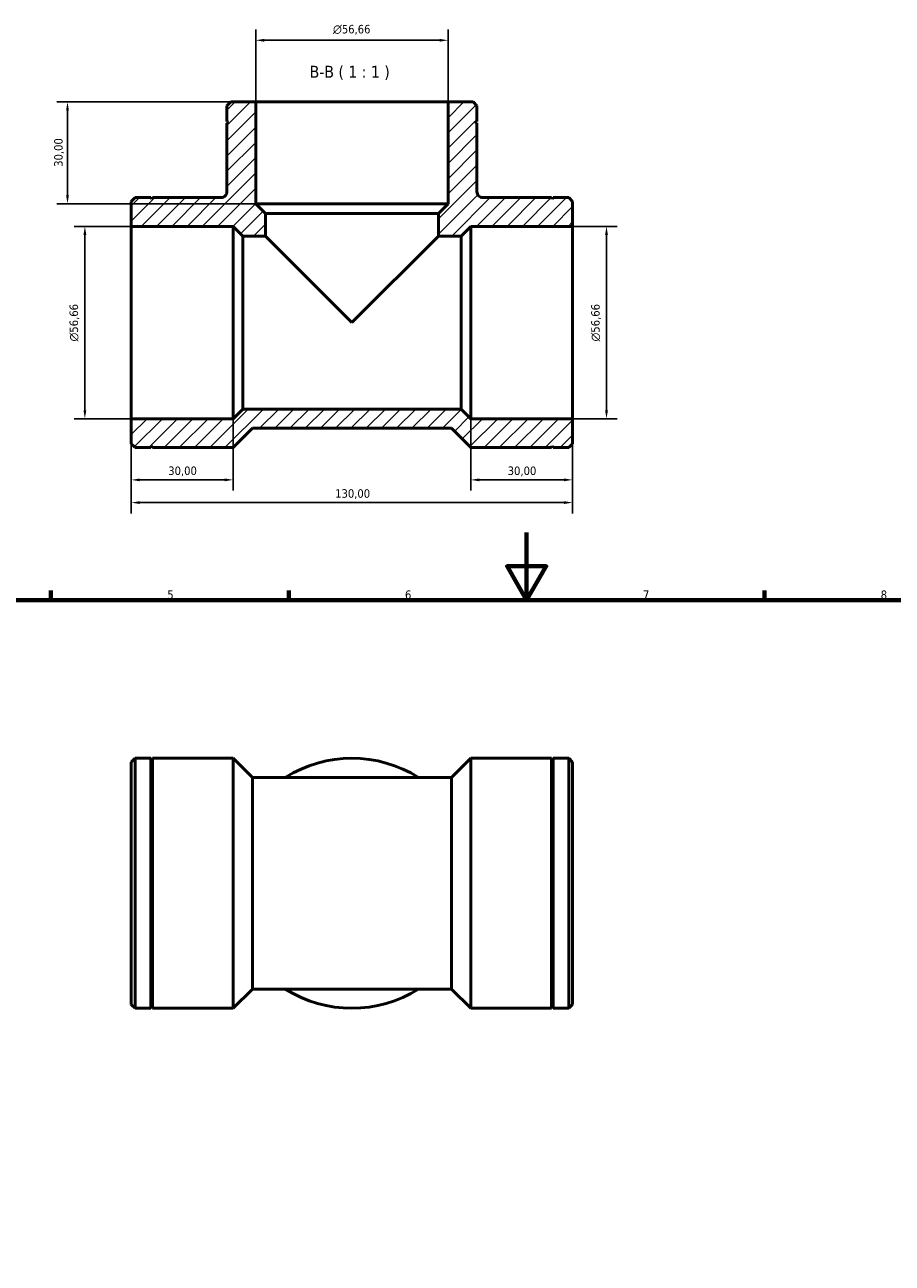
# Model space of a CAD drawing. Header units: millimetres. Extents: x 0 to 899, y 0 to 744.
# Tile 4 of 5: x 273 to 528, y 379 to 744. Entities that reach past the tile are written whole.
import ezdxf

# ---------------------------------------------------------------- set-up
doc = ezdxf.new("R2010")
doc.units = ezdxf.units.MM
for name, color, linetype, lineweight in [('Border (ISO)', 7, 'Continuous', 70), ('Dimension (ISO)', 7, 'Continuous', 25), ('Hatch (ISO)', 7, 'Continuous', 18), ('Symbol (ISO)', 7, 'Continuous', 25), ('Visible (ISO)', 7, 'Continuous', 50)]:
    doc.layers.add(name, color=color, linetype=linetype, lineweight=lineweight)
doc.styles.add('Label Text (ISO)', font='tahoma.ttf')
doc.styles.add('Note Text (ISO)', font='tahoma.ttf')
doc.dimstyles.new('Default (ISO)', dxfattribs={"dimtxt": 2.5, "dimasz": 2.5, "dimexe": 3.175, "dimexo": 0, "dimgap": 0.762, "dimtad": 1, "dimrnd": 1e-08, "dimzin": 0, "dimtxsty": 'Note Text (ISO)', "dimcen": 0.09, "dimdle": 10, "dimclrd": 256, "dimclre": 256, "dimclrt": 232, "dimazin": 0, "dimtfac": 1.40208, "dimtmove": 0, "dimatfit": 3, "dimfxl": 1, "dimtolj": 1, "dimtzin": 0, "dimlwd": -1, "dimlwe": -1, "dimarcsym": 0})

# ---------------------------------------------------------------- blocks, each defined once
blk = doc.blocks.new('Borders Default Border')
at = {"layer": 'Border (ISO)'}
for p, q in [((280.33, 574), (280.33, 576.9)), ((350.42, 574), (350.42, 576.9)), ((490.58, 574), (490.58, 576.9))]:
    blk.add_line(p, q, dxfattribs=at)
at = {"layer": 'Border (ISO)', "flags": 128}
for points in [[(420.5, 594), (420.5, 574), (414.73, 584), (426.27, 584), (420.5, 574)], [(20, 20), (20, 574), (821, 574), (821, 20), (20, 20)]]:
    blk.add_lwpolyline(points, dxfattribs=at)
at = {"layer": 'Border (ISO)', "color": 232, "true_color": 0xca0064, "char_height": 2.5, "attachment_point": 7, "style": 'Note Text (ISO)'}
for s, insert in [('5', (314.64, 574.35)), ('6', (384.66, 574.35)), ('7', (454.77, 574.4)), ('8', (524.81, 574.34))]:
    blk.add_mtext(s, dxfattribs=dict(at, insert=insert))
blk = doc.blocks.new('*D7')
at = {"layer": 'Defpoints', "color": 0, "transparency": 16777216}
for p in [(340.7, 720.82), (285.24, 690.82), (340.7, 690.82)]:
    blk.add_point(p, dxfattribs=at)
at = {"layer": 'Dimension (ISO)', "transparency": 16777216}
for p, q in [((340.7, 720.82), (282.07, 720.82)), ((285.24, 718.32), (285.24, 693.32)), ((340.7, 690.82), (282.07, 690.82))]:
    blk.add_line(p, q, dxfattribs=at)
for points in [[(284.83, 718.32), (285.66, 718.32), (285.24, 720.82)], [(284.83, 693.32), (285.66, 693.32), (285.24, 690.82)]]:
    blk.add_solid(points, dxfattribs=at)
at = {"layer": 'Dimension (ISO)', "color": 232, "true_color": 0xca0064, "transparency": 16777216, "insert": (281.31, 701.7), "char_height": 2.5, "attachment_point": 1, "rotation": 90, "style": 'Note Text (ISO)'}
blk.add_mtext('\\A1;30,00', dxfattribs=at)
blk = doc.blocks.new('*D8')
at = {"layer": 'Defpoints', "color": 0, "transparency": 16777216}
for p in [(290.36, 684.15), (304.03, 684.15), (304.03, 627.49)]:
    blk.add_point(p, dxfattribs=at)
at = {"layer": 'Dimension (ISO)', "transparency": 16777216}
for p, q in [((304.03, 684.15), (287.19, 684.15)), ((290.36, 629.99), (290.36, 681.65)), ((304.03, 627.49), (287.19, 627.49))]:
    blk.add_line(p, q, dxfattribs=at)
for points in [[(289.94, 681.65), (290.78, 681.65), (290.36, 684.15)], [(289.94, 629.99), (290.78, 629.99), (290.36, 627.49)]]:
    blk.add_solid(points, dxfattribs=at)
at = {"layer": 'Dimension (ISO)', "color": 232, "true_color": 0xca0064, "transparency": 16777216, "insert": (285.84, 650.25), "char_height": 2.5, "attachment_point": 1, "rotation": 90, "style": 'Note Text (ISO)'}
blk.add_mtext('\\A1;\\fAIGDT|b0|i0;\\H2.5000;\\ln\\fTahoma|b0|i0;\\H2.5000;56,66', dxfattribs=at)
blk = doc.blocks.new('*D9')
at = {"layer": 'Defpoints', "color": 0, "transparency": 16777216}
for p in [(434.03, 684.15), (434.03, 627.49), (444.03, 627.49)]:
    blk.add_point(p, dxfattribs=at)
at = {"layer": 'Dimension (ISO)', "transparency": 16777216}
for p, q in [((434.03, 684.15), (447.21, 684.15)), ((444.03, 681.65), (444.03, 629.99)), ((434.03, 627.49), (447.21, 627.49))]:
    blk.add_line(p, q, dxfattribs=at)
for points in [[(443.61, 681.65), (444.45, 681.65), (444.03, 684.15)], [(443.61, 629.99), (444.45, 629.99), (444.03, 627.49)]]:
    blk.add_solid(points, dxfattribs=at)
at = {"layer": 'Dimension (ISO)', "color": 232, "true_color": 0xca0064, "transparency": 16777216, "insert": (439.51, 650.25), "char_height": 2.5, "attachment_point": 1, "rotation": 90, "style": 'Note Text (ISO)'}
blk.add_mtext('\\A1;\\fAIGDT|b0|i0;\\H2.5000;\\ln\\fTahoma|b0|i0;\\H2.5000;56,66', dxfattribs=at)
blk = doc.blocks.new('*D10')
at = {"layer": 'Defpoints', "color": 0, "transparency": 16777216}
for p in [(404.03, 627.49), (434.03, 627.49), (404.03, 609.47)]:
    blk.add_point(p, dxfattribs=at)
at = {"layer": 'Dimension (ISO)', "transparency": 16777216}
for p, q in [((404.03, 627.49), (404.03, 606.3)), ((434.03, 627.49), (434.03, 606.3)), ((431.53, 609.47), (406.53, 609.47))]:
    blk.add_line(p, q, dxfattribs=at)
for points in [[(406.53, 609.89), (406.53, 609.06), (404.03, 609.47)], [(431.53, 609.89), (431.53, 609.06), (434.03, 609.47)]]:
    blk.add_solid(points, dxfattribs=at)
at = {"layer": 'Dimension (ISO)', "color": 232, "true_color": 0xca0064, "transparency": 16777216, "insert": (414.91, 613.41), "char_height": 2.5, "attachment_point": 1, "style": 'Note Text (ISO)'}
blk.add_mtext('\\A1;30,00', dxfattribs=at)
blk = doc.blocks.new('*D11')
at = {"layer": 'Defpoints', "color": 0, "transparency": 16777216}
for p in [(304.03, 627.49), (334.03, 627.49), (304.03, 609.47)]:
    blk.add_point(p, dxfattribs=at)
at = {"layer": 'Dimension (ISO)', "transparency": 16777216}
for p, q in [((304.03, 627.49), (304.03, 606.3)), ((334.03, 627.49), (334.03, 606.3)), ((331.53, 609.47), (306.53, 609.47))]:
    blk.add_line(p, q, dxfattribs=at)
for points in [[(306.53, 609.89), (306.53, 609.06), (304.03, 609.47)], [(331.53, 609.89), (331.53, 609.06), (334.03, 609.47)]]:
    blk.add_solid(points, dxfattribs=at)
at = {"layer": 'Dimension (ISO)', "color": 232, "true_color": 0xca0064, "transparency": 16777216, "insert": (314.91, 613.41), "char_height": 2.5, "attachment_point": 1, "style": 'Note Text (ISO)'}
blk.add_mtext('\\A1;30,00', dxfattribs=at)
blk = doc.blocks.new('*D12')
at = {"layer": 'Defpoints', "color": 0, "transparency": 16777216}
for p in [(304.03, 627.49), (434.03, 627.49), (304.03, 602.78)]:
    blk.add_point(p, dxfattribs=at)
at = {"layer": 'Dimension (ISO)', "transparency": 16777216}
for p, q in [((304.03, 627.49), (304.03, 599.6)), ((434.03, 627.49), (434.03, 599.6)), ((431.53, 602.78), (306.53, 602.78))]:
    blk.add_line(p, q, dxfattribs=at)
for points in [[(306.53, 603.19), (306.53, 602.36), (304.03, 602.78)], [(431.53, 603.19), (431.53, 602.36), (434.03, 602.78)]]:
    blk.add_solid(points, dxfattribs=at)
at = {"layer": 'Dimension (ISO)', "color": 232, "true_color": 0xca0064, "transparency": 16777216, "insert": (364.08, 606.71), "char_height": 2.5, "attachment_point": 1, "style": 'Note Text (ISO)'}
blk.add_mtext('\\A1;130,00', dxfattribs=at)
blk = doc.blocks.new('*D13')
at = {"layer": 'Defpoints', "color": 0, "transparency": 16777216}
for p in [(397.36, 738.98), (340.7, 720.82), (397.36, 720.82)]:
    blk.add_point(p, dxfattribs=at)
at = {"layer": 'Dimension (ISO)', "transparency": 16777216}
for p, q in [((340.7, 720.82), (340.7, 742.16)), ((397.36, 720.82), (397.36, 742.16)), ((343.2, 738.98), (394.86, 738.98))]:
    blk.add_line(p, q, dxfattribs=at)
for points in [[(343.2, 739.4), (343.2, 738.57), (340.7, 738.98)], [(394.86, 739.4), (394.86, 738.57), (397.36, 738.98)]]:
    blk.add_solid(points, dxfattribs=at)
at = {"layer": 'Dimension (ISO)', "color": 232, "true_color": 0xca0064, "transparency": 16777216, "insert": (363.46, 743.51), "char_height": 2.5, "attachment_point": 1, "style": 'Note Text (ISO)'}
blk.add_mtext('\\A1;\\fAIGDT|b0|i0;\\H2.5000;\\ln\\fTahoma|b0|i0;\\H2.5000;56,66', dxfattribs=at)

msp = doc.modelspace()

# ---------------------------------------------------------------- hatches: boundary and pattern name
at = {"layer": 'Hatch (ISO)'}
h = msp.add_hatch(dxfattribs=at)
h.set_pattern_fill('ANSI31', color=256, scale=25.4, style=0)
h.set_pattern_definition([(45, (0, 0), (-2.245064, 2.245064), [])])
edge = h.paths.add_edge_path()
edge.add_line((333.338, 720.823), (332.205, 719.69))
edge.add_line((332.205, 719.69), (332.205, 715.073))
edge.add_line((332.205, 715.073), (332.705, 714.823))
edge.add_line((332.705, 714.823), (332.205, 714.573))
edge.add_line((332.205, 714.573), (332.205, 694.349))
edge.add_spline(control_points=[(332.205, 694.349), (332.205, 694.235), (332.193, 694.121), (332.148, 693.897), (332.114, 693.788), (331.982, 693.479), (331.857, 693.295), (331.542, 692.984), (331.355, 692.861), (330.946, 692.693), (330.726, 692.649), (330.505, 692.649)], knot_values=[-0.267668, -0.267668, -0.267668, -0.267668, -0.2334296, -0.2334296, -0.1991912, -0.1991912, -0.1327941, -0.1327941, -0.0663971, -0.0663971, 0, 0, 0, 0], degree=3, periodic=0)
edge.add_line((330.505, 692.649), (310.281, 692.649))
edge.add_line((310.281, 692.649), (310.031, 692.149))
edge.add_line((310.031, 692.149), (309.781, 692.649))
edge.add_line((309.781, 692.649), (305.164, 692.649))
edge.add_line((305.164, 692.649), (304.031, 691.516))
edge.add_line((304.031, 691.516), (304.031, 684.151))
edge.add_line((304.031, 684.151), (334.031, 684.151))
edge.add_line((334.031, 684.151), (336.864, 681.318))
edge.add_line((336.864, 681.318), (343.536, 681.318))
edge.add_line((343.536, 681.318), (343.536, 687.99))
edge.add_line((343.536, 687.99), (340.703, 690.823))
edge.add_line((340.703, 690.823), (340.703, 720.823))
edge.add_line((340.703, 720.823), (333.338, 720.823))
h.paths.add_polyline_path([(432.898, 618.997), (434.031, 620.13), (434.031, 627.495), (404.031, 627.495), (401.198, 630.328), (336.864, 630.328), (334.031, 627.495), (304.031, 627.495), (304.031, 620.13), (305.164, 618.997), (309.781, 618.997), (310.031, 619.497), (310.281, 618.997), (334.031, 618.997), (339.697, 624.662), (398.366, 624.662), (404.031, 618.997), (427.781, 618.997), (428.031, 619.497), (428.281, 618.997)])
edge = h.paths.add_edge_path()
edge.add_line((434.031, 691.516), (432.898, 692.649))
edge.add_line((432.898, 692.649), (428.281, 692.649))
edge.add_line((428.281, 692.649), (428.031, 692.149))
edge.add_line((428.031, 692.149), (427.781, 692.649))
edge.add_line((427.781, 692.649), (407.557, 692.649))
edge.add_spline(control_points=[(407.557, 692.649), (407.443, 692.649), (407.329, 692.661), (407.106, 692.706), (406.996, 692.74), (406.688, 692.872), (406.503, 692.998), (406.192, 693.313), (406.069, 693.499), (405.901, 693.908), (405.858, 694.128), (405.858, 694.349)], knot_values=[-0.267668, -0.267668, -0.267668, -0.267668, -0.2334296, -0.2334296, -0.1991912, -0.1991912, -0.1327941, -0.1327941, -0.0663971, -0.0663971, 0, 0, 0, 0], degree=3, periodic=0)
edge.add_line((405.858, 694.349), (405.858, 714.573))
edge.add_line((405.858, 714.573), (405.358, 714.823))
edge.add_line((405.358, 714.823), (405.858, 715.073))
edge.add_line((405.858, 715.073), (405.858, 719.69))
edge.add_line((405.858, 719.69), (404.724, 720.823))
edge.add_line((404.724, 720.823), (397.359, 720.823))
edge.add_line((397.359, 720.823), (397.359, 690.823))
edge.add_line((397.359, 690.823), (394.526, 687.99))
edge.add_line((394.526, 687.99), (394.526, 681.318))
edge.add_line((394.526, 681.318), (401.198, 681.318))
edge.add_line((401.198, 681.318), (404.031, 684.151))
edge.add_line((404.031, 684.151), (434.031, 684.151))
edge.add_line((434.031, 684.151), (434.031, 691.516))

# ---------------------------------------------------------------- linework, layer by layer
at = {"layer": 'Visible (ISO)'}
for p, q in [((333.338, 720.823), (332.205, 719.69)), ((332.205, 719.69), (332.205, 715.073)), ((340.703, 720.823), (333.338, 720.823)), ((340.703, 690.823), (340.703, 720.823)), ((397.359, 720.823), (340.703, 720.823)), ((404.724, 720.823), (397.359, 720.823)), ((397.359, 720.823), (397.359, 690.823)), ((405.858, 719.69), (404.724, 720.823)), ((405.858, 715.073), (405.858, 719.69)), ((332.205, 715.073), (332.705, 714.823)), ((332.705, 714.823), (332.205, 714.573)), ((332.205, 714.573), (332.205, 694.349)), ((405.358, 714.823), (405.858, 715.073)), ((405.858, 714.573), (405.358, 714.823)), ((405.858, 694.349), (405.858, 714.573)), ((305.164, 692.649), (304.031, 691.516)), ((304.031, 691.516), (304.031, 684.151)), ((309.781, 692.649), (305.164, 692.649)), ((310.031, 692.149), (309.781, 692.649)), ((310.281, 692.649), (310.031, 692.149)), ((330.505, 692.649), (310.281, 692.649)), ((343.536, 687.99), (340.703, 690.823)), ((397.359, 690.823), (340.703, 690.823)), ((397.359, 690.823), (394.526, 687.99)), ((427.781, 692.649), (407.557, 692.649)), ((428.031, 692.149), (427.781, 692.649)), ((428.281, 692.649), (428.031, 692.149)), ((432.898, 692.649), (428.281, 692.649)), ((434.031, 691.516), (432.898, 692.649)), ((434.031, 684.151), (434.031, 691.516)), ((343.536, 681.318), (343.536, 687.99)), ((394.526, 687.99), (343.536, 687.99)), ((394.526, 687.99), (394.526, 681.318)), ((304.031, 684.151), (334.031, 684.151)), ((304.031, 684.151), (304.031, 627.495)), ((334.031, 684.151), (336.864, 681.318)), ((334.031, 684.151), (334.031, 627.495)), ((401.198, 681.318), (404.031, 684.151)), ((404.031, 684.151), (434.031, 684.151)), ((404.031, 627.495), (404.031, 684.151)), ((434.031, 627.495), (434.031, 684.151)), ((336.864, 681.318), (343.536, 681.318)), ((336.864, 681.318), (336.864, 630.328)), ((343.536, 681.318), (369.031, 655.823)), ((369.031, 655.823), (394.526, 681.318)), ((394.526, 681.318), (401.198, 681.318)), ((401.198, 630.328), (401.198, 681.318)), ((336.864, 630.328), (334.031, 627.495)), ((401.198, 630.328), (336.864, 630.328)), ((404.031, 627.495), (401.198, 630.328)), ((334.031, 627.495), (304.031, 627.495)), ((304.031, 627.495), (304.031, 620.13)), ((334.031, 618.997), (339.697, 624.662)), ((339.697, 624.662), (398.366, 624.662)), ((398.366, 624.662), (404.031, 618.997)), ((434.031, 627.495), (404.031, 627.495)), ((434.031, 620.13), (434.031, 627.495)), ((304.031, 620.13), (305.164, 618.997)), ((305.164, 618.997), (309.781, 618.997)), ((309.781, 618.997), (310.031, 619.497)), ((310.031, 619.497), (310.281, 618.997)), ((310.281, 618.997), (334.031, 618.997)), ((404.031, 618.997), (427.781, 618.997)), ((427.781, 618.997), (428.031, 619.497)), ((428.031, 619.497), (428.281, 618.997)), ((428.281, 618.997), (432.898, 618.997)), ((432.898, 618.997), (434.031, 620.13)), ((304.031, 526.328), (305.164, 527.462)), ((304.031, 454.942), (304.031, 526.328)), ((305.164, 527.462), (305.164, 453.809)), ((309.781, 527.462), (305.164, 527.462)), ((309.781, 527.462), (309.781, 453.809)), ((310.031, 526.962), (309.781, 527.462)), ((310.031, 526.962), (310.281, 527.462)), ((310.031, 526.962), (310.031, 454.309)), ((310.281, 527.462), (310.281, 453.809)), ((334.031, 527.462), (310.281, 527.462)), ((334.031, 527.462), (334.031, 453.809)), ((339.697, 521.796), (334.031, 527.462)), ((398.366, 521.796), (404.031, 527.462)), ((404.031, 453.809), (404.031, 527.462)), ((404.031, 527.462), (427.781, 527.462)), ((427.781, 453.809), (427.781, 527.462)), ((428.031, 526.962), (427.781, 527.462)), ((428.031, 526.962), (428.281, 527.462)), ((428.031, 454.309), (428.031, 526.962)), ((428.281, 453.809), (428.281, 527.462)), ((428.281, 527.462), (432.898, 527.462)), ((432.898, 453.809), (432.898, 527.462)), ((434.031, 526.328), (432.898, 527.462)), ((434.031, 526.328), (434.031, 454.942)), ((339.697, 521.796), (339.697, 459.474)), ((339.697, 521.796), (398.366, 521.796)), ((398.366, 459.474), (398.366, 521.796)), ((339.697, 459.474), (334.031, 453.809)), ((339.697, 459.474), (398.366, 459.474)), ((398.366, 459.474), (404.031, 453.809)), ((304.031, 454.942), (305.164, 453.809)), ((309.781, 453.809), (305.164, 453.809)), ((310.031, 454.309), (309.781, 453.809)), ((310.031, 454.309), (310.281, 453.809)), ((334.031, 453.809), (310.281, 453.809)), ((404.031, 453.809), (427.781, 453.809)), ((428.031, 454.309), (427.781, 453.809)), ((428.031, 454.309), (428.281, 453.809)), ((428.281, 453.809), (432.898, 453.809)), ((434.031, 454.942), (432.898, 453.809))]:
    msp.add_line(p, q, dxfattribs=at)
for start, end in [(57.79577, 122.20423), (237.79577, 302.20423)]:
    msp.add_arc((369.031, 490.635), 36.826, start, end, dxfattribs=at)
for points in [[(332.205, 694.349), (332.205, 694.235), (332.193, 694.121), (332.148, 693.897), (332.114, 693.788), (331.982, 693.479), (331.857, 693.295), (331.542, 692.984), (331.355, 692.861), (330.946, 692.693), (330.726, 692.649), (330.505, 692.649)], [(407.557, 692.649), (407.443, 692.649), (407.329, 692.661), (407.106, 692.706), (406.996, 692.74), (406.688, 692.872), (406.503, 692.998), (406.192, 693.313), (406.069, 693.499), (405.901, 693.908), (405.858, 694.128), (405.858, 694.349)]]:
    msp.add_open_spline(points, degree=3, knots=[-0.26766801, -0.26766801, -0.26766801, -0.26766801, -0.2334296, -0.2334296, -0.19919118, -0.19919118, -0.13279412, -0.13279412, -0.06639706, -0.06639706, 0, 0, 0, 0], dxfattribs=at)

# ---------------------------------------------------------------- block references
msp.add_blockref('Borders Default Border', (0, 0))

# ---------------------------------------------------------------- texts
at = {"layer": 'Symbol (ISO)', "insert": (356.592, 727.323), "char_height": 3.5, "attachment_point": 7, "style": 'Label Text (ISO)'}
msp.add_mtext('B-B ( 1 : 1 )', dxfattribs=at)

# ---------------------------------------------------------------- dimensions: what is measured, and where the dimension line sits
at = {"layer": 'Dimension (ISO)'}
for base, p1, p2, angle, picture, middle in [((397.359, 738.983), (340.703, 720.823), (397.359, 720.823), 180, '*D13', (369.031, 738.983)), ((290.361, 684.151), (304.031, 627.495), (304.031, 684.151), 90, '*D8', (290.361, 655.823)), ((444.031, 627.495), (434.031, 684.151), (434.031, 627.495), 90, '*D9', (444.031, 655.823))]:
    dim = msp.add_linear_dim(base=base, p1=p1, p2=p2, angle=angle, text='\\fAIGDT|b0|i0;\\H2.5000;\\ln\\fTahoma|b0|i0;\\H2.5000;<>', dimstyle='Default (ISO)', override={"dimdec": 2, "dimtp": 0, "dimtm": 0, "dimtdec": 2, "dimtofl": 0, "dimatfit": 1}, dxfattribs=at)
    dim.commit()
    dim.dimension.update_dxf_attribs({"geometry": picture, "text_midpoint": middle, "dimtype": 160})
for base, p1, p2, angle, picture, middle in [((285.243, 690.823), (340.703, 720.823), (340.703, 690.823), 270, '*D7', (285.243, 705.823)), ((304.031, 602.778), (434.031, 627.495), (304.031, 627.495), 180, '*D12', (369.031, 602.778)), ((404.031, 609.472), (434.031, 627.495), (404.031, 627.495), 180, '*D10', (419.031, 609.472))]:
    dim = msp.add_linear_dim(base=base, p1=p1, p2=p2, angle=angle, dimstyle='Default (ISO)', override={"dimdec": 2, "dimtp": 0, "dimtm": 0, "dimtdec": 2, "dimtofl": 0, "dimatfit": 1}, dxfattribs=at)
    dim.commit()
    dim.dimension.update_dxf_attribs({"geometry": picture, "text_midpoint": middle, "dimtype": 160})
dim = msp.add_linear_dim(base=(304.031, 609.472), p1=(334.031, 627.495), p2=(304.031, 627.495), dimstyle='Default (ISO)', override={"dimdec": 2, "dimtp": 0, "dimtm": 0, "dimtdec": 2, "dimtofl": 0, "dimatfit": 1}, dxfattribs=at)
dim.commit()
dim.dimension.update_dxf_attribs({"geometry": '*D11', "text_midpoint": (319.031, 609.472), "dimtype": 160})

doc.saveas('drawing.dxf')
